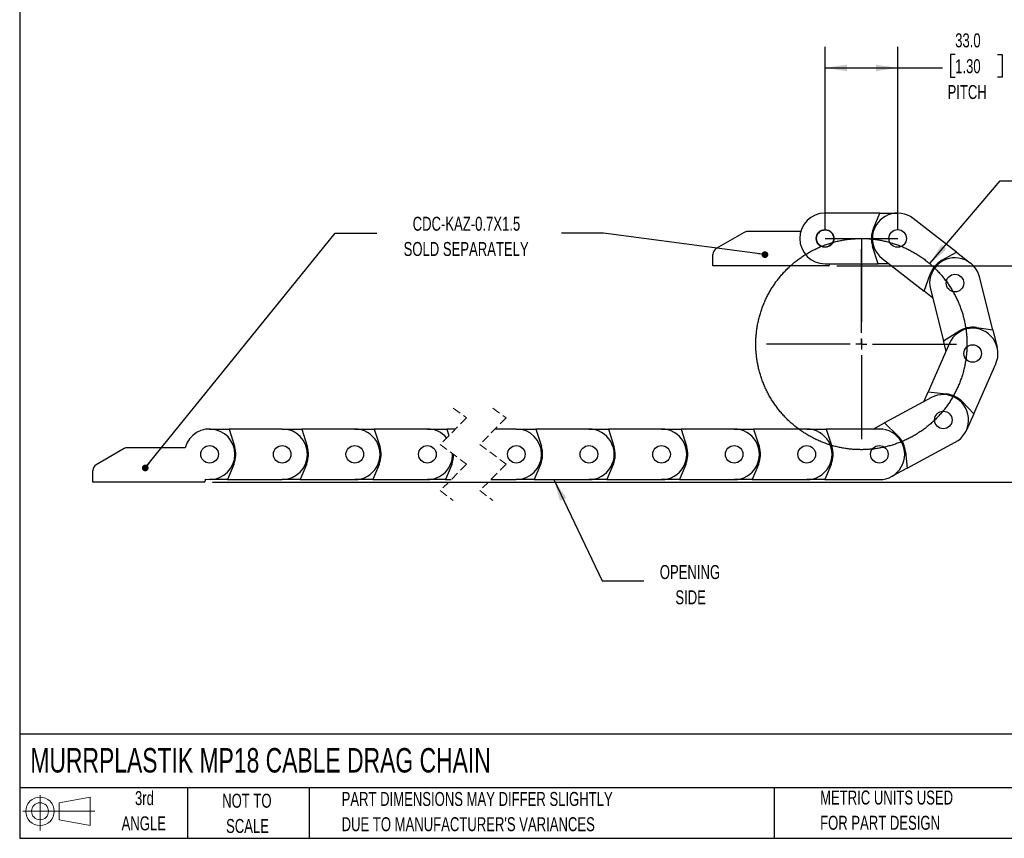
# Model space of a CAD drawing. Header units: millimetres. Extents: x 19 to 819, y 19 to 629.
# Tile 1 of 9: x 19 to 467, y 19 to 391. Entities that reach past the tile are written whole.
import ezdxf

# ---------------------------------------------------------------- set-up
doc = ezdxf.new("R2010")
doc.units = ezdxf.units.MM
doc.header["$LTSCALE"] = 3
doc.linetypes.add('CENTERX2', pattern=[20.32, 12.7, -2.54, 2.54, -2.54])
doc.linetypes.add('HIDDEN', pattern=[1.905, 1.27, -0.635])
doc.layers.add('CENTER', color=40, linetype='CENTERX2')
doc.layers.add('SLD-DEFPOINTS', color=7, linetype='Continuous')
doc.layers.add('DIMENSIONS', color=140, linetype='Continuous', lineweight=25)
doc.layers.add('TEXT', color=140, linetype='Continuous', lineweight=25)
doc.styles.add('SLDTEXTSTYLE0', font='TXT', dxfattribs={"width": 0.7})
doc.dimstyles.new('SLDDIMSTYLE0', dxfattribs={"dimtxt": 6.474023, "dimasz": 9.906, "dimexe": 0, "dimexo": 0.0625, "dimgap": 1.618506, "dimtad": 0, "dimtih": 1, "dimtoh": 1, "dimrnd": 1e-09, "dimzin": 4, "dimdsep": 46, "dimtxsty": 'SLDTEXTSTYLE0', "dimsah": 1, "dimcen": 0.09, "dimadec": 0, "dimazin": 1, "dimtfac": 1, "dimtofl": 0, "dimtmove": 0, "dimatfit": 3, "dimfxl": 0, "dimfrac": 2, "dimtolj": 1, "dimtzin": 12, "dimarcsym": 0})
doc.dimstyles.new('SLDDIMSTYLE1', dxfattribs={"dimtxt": 6.474023, "dimasz": 9.906, "dimexe": 0, "dimexo": 0.0625, "dimgap": 1.618506, "dimtad": 0, "dimtih": 1, "dimtoh": 1, "dimrnd": 1e-09, "dimzin": 4, "dimdsep": 46, "dimtxsty": 'SLDTEXTSTYLE0', "dimsah": 1, "dimcen": 0, "dimadec": 0, "dimazin": 1, "dimtfac": 1, "dimtofl": 0, "dimtmove": 0, "dimatfit": 3, "dimfxl": 0, "dimfrac": 2, "dimtolj": 1, "dimtzin": 12, "dimarcsym": 0})
doc.dimstyles.new('SLDDIMSTYLE2', dxfattribs={"dimtxt": 0.18, "dimasz": 9.906, "dimexe": 0, "dimexo": 0.0625, "dimgap": 0, "dimtad": 0, "dimtih": 1, "dimtoh": 1, "dimdec": 0, "dimrnd": 1e-09, "dimzin": 0, "dimdsep": 46, "dimtxsty": 'Standard', "dimsah": 1, "dimcen": 0.09, "dimadec": 0, "dimazin": 0, "dimtfac": 9.906, "dimtdec": 0, "dimtofl": 0, "dimtmove": 0, "dimatfit": 3, "dimfxl": 0, "dimfrac": 2, "dimtolj": 1, "dimtzin": 0, "dimarcsym": 0})
doc.dimstyles.new('SLDDIMSTYLE3', dxfattribs={"dimtxt": 0.18, "dimasz": 3.048, "dimexe": 0, "dimexo": 0.0625, "dimgap": 0, "dimtad": 0, "dimtih": 1, "dimtoh": 1, "dimdec": 0, "dimrnd": 1e-09, "dimzin": 0, "dimdsep": 46, "dimtxsty": 'Standard', "dimblk1": 'DOT', "dimblk2": 'DOT', "dimsah": 1, "dimcen": 0.09, "dimadec": 0, "dimazin": 0, "dimtfac": 3.048, "dimtdec": 0, "dimtofl": 0, "dimtmove": 0, "dimatfit": 3, "dimldrblk": 'DOT', "dimfxl": 0, "dimfrac": 2, "dimtolj": 1, "dimtzin": 0, "dimarcsym": 0})

# ---------------------------------------------------------------- blocks, each defined once
blk = doc.blocks.new('Block11')
at = {"color": 7, "linetype": 'Continuous', "lineweight": 18}
for p, q in [((7.77, 15.93), (7.77, 0)), ((16.44, 12.5), (30.53, 15.1)), ((30.53, 15.1), (30.53, 2.19)), ((16.44, 4.79), (16.44, 12.5)), ((0, 8.65), (32.62, 8.65)), ((16.44, 4.79), (30.53, 2.19))]:
    blk.add_line(p, q, dxfattribs=at)
for radius in [6.45, 3.86]:
    blk.add_circle((7.77, 8.65), radius, dxfattribs=at)
blk = doc.blocks.new('Block12')
at = {"layer": 'SLD-DEFPOINTS'}
blk.add_blockref('Block11', (0, 0), dxfattribs=at)
blk = doc.blocks.new('SW_BROKEN_VIEW_0')
at = {"color": 0, "linetype": 'CENTERX2'}
for p, q in [((0, 0), (33, 0)), ((16.5, 0), (16.5, -48))]:
    blk.add_line(p, q, dxfattribs=at)
at = {"color": 0}
blk.add_open_spline([(62.4, -33.97), (61.76, -32), (61.03, -30.07), (60.21, -28.17), (59.32, -26.31), (58.35, -24.49), (57.3, -22.71), (56.17, -20.98), (54.97, -19.3), (53.7, -17.67), (52.36, -16.1), (50.96, -14.58), (49.49, -13.13), (47.96, -11.74), (46.37, -10.42), (44.72, -9.17), (43.03, -8), (41.28, -6.89), (39.49, -5.86), (37.66, -4.91), (35.78, -4.04), (33.87, -3.25), (31.93, -2.55), (29.96, -1.93), (27.97, -1.39), (25.95, -0.94), (23.92, -0.58), (21.87, -0.3), (19.81, -0.11), (17.75, -0.02), (15.69, -0.01), (13.62, -0.09), (11.56, -0.25), (9.51, -0.51), (7.48, -0.86), (5.46, -1.29), (3.46, -1.81), (1.48, -2.41), (-0.47, -3.1), (-2.38, -3.87), (-4.26, -4.72), (-6.11, -5.66), (-7.91, -6.67), (-9.66, -7.76), (-11.37, -8.92), (-13.02, -10.15), (-14.63, -11.46), (-16.17, -12.83), (-17.65, -14.27), (-19.07, -15.77), (-20.42, -17.33), (-21.71, -18.95), (-22.92, -20.62), (-24.07, -22.34), (-25.13, -24.11), (-26.12, -25.92), (-27.03, -27.78), (-27.86, -29.67), (-28.61, -31.59), (-29.27, -33.55), (-29.85, -35.53), (-30.35, -37.54), (-30.75, -39.56), (-31.07, -41.6), (-31.3, -43.66), (-31.45, -45.72), (-31.5, -47.78), (-31.46, -49.85), (-31.34, -51.91), (-31.13, -53.96), (-30.83, -56.01), (-30.44, -58.04), (-29.96, -60.05), (-29.4, -62.03), (-28.76, -64), (-28.03, -65.93), (-27.21, -67.83), (-26.32, -69.69), (-25.35, -71.51), (-24.3, -73.29), (-23.17, -75.02), (-21.97, -76.7), (-20.7, -78.33), (-19.36, -79.9), (-17.96, -81.42), (-16.49, -82.87), (-14.96, -84.26), (-13.37, -85.58), (-11.72, -86.83), (-10.03, -88), (-8.28, -89.11), (-6.49, -90.14), (-4.66, -91.09), (-2.78, -91.96), (-0.87, -92.75), (1.07, -93.45), (3.04, -94.07), (5.03, -94.61), (7.05, -95.06), (9.08, -95.42), (11.13, -95.7), (13.19, -95.89), (15.25, -95.98), (17.31, -95.99), (19.38, -95.91), (21.44, -95.75), (23.49, -95.49), (25.52, -95.14), (27.54, -94.71), (29.54, -94.19), (31.52, -93.59), (33.47, -92.9), (35.38, -92.13), (37.26, -91.28), (39.11, -90.34), (40.91, -89.33), (42.66, -88.24), (44.37, -87.08), (46.02, -85.85), (47.63, -84.54), (49.17, -83.17), (50.65, -81.73), (52.07, -80.23), (53.42, -78.67), (54.71, -77.05), (55.92, -75.38), (57.07, -73.66), (58.13, -71.89), (59.12, -70.08), (60.03, -68.22), (60.86, -66.33), (61.61, -64.41), (62.27, -62.45), (62.85, -60.47), (63.35, -58.46), (63.75, -56.44), (64.07, -54.4), (64.3, -52.34), (64.45, -50.28), (64.5, -48.22), (64.46, -46.15), (64.34, -44.09), (64.13, -42.04), (63.83, -39.99), (63.44, -37.96), (62.96, -35.95), (62.4, -33.97), (62.6, -34.63), (62.4, -33.97)], degree=3, knots=[0, 0, 0, 0, 0.006849, 0.013698, 0.020548, 0.027397, 0.034246, 0.041096, 0.047945, 0.054794, 0.061644, 0.068493, 0.075342, 0.082192, 0.089041, 0.09589, 0.10274, 0.109589, 0.116438, 0.123287, 0.130137, 0.136986, 0.143835, 0.150685, 0.157534, 0.164383, 0.171233, 0.178082, 0.184931, 0.191781, 0.19863, 0.205479, 0.212329, 0.219178, 0.226027, 0.232877, 0.239726, 0.246575, 0.253425, 0.260274, 0.267123, 0.273972, 0.280822, 0.287671, 0.29452, 0.30137, 0.308219, 0.315068, 0.321918, 0.328767, 0.335616, 0.342466, 0.349315, 0.356164, 0.363014, 0.369863, 0.376712, 0.383562, 0.390411, 0.39726, 0.404109, 0.410959, 0.417808, 0.424657, 0.431507, 0.438356, 0.445205, 0.452055, 0.458904, 0.465753, 0.472603, 0.479452, 0.486301, 0.493151, 0.5, 0.506849, 0.513699, 0.520548, 0.527397, 0.534247, 0.541096, 0.547945, 0.554794, 0.561644, 0.568493, 0.575342, 0.582192, 0.589041, 0.59589, 0.60274, 0.609589, 0.616438, 0.623288, 0.630137, 0.636986, 0.643836, 0.650685, 0.657534, 0.664383, 0.671233, 0.678082, 0.684931, 0.691781, 0.69863, 0.705479, 0.712329, 0.719178, 0.726027, 0.732877, 0.739726, 0.746575, 0.753425, 0.760274, 0.767123, 0.773973, 0.780822, 0.787671, 0.794521, 0.80137, 0.808219, 0.815068, 0.821918, 0.828767, 0.835616, 0.842466, 0.849315, 0.856164, 0.863014, 0.869863, 0.876712, 0.883562, 0.890411, 0.89726, 0.90411, 0.910959, 0.917808, 0.924658, 0.931507, 0.938356, 0.945205, 0.952055, 0.958904, 0.965753, 0.972603, 0.979452, 0.986301, 0.993151, 1, 1, 1, 1], dxfattribs=at)
blk = doc.blocks.new('_D')
at = {"layer": 'DIMENSIONS'}
for p, q in [((385.08, 295.44), (385.08, 378.65)), ((418.08, 295.44), (418.08, 378.65)), ((444.2, 375.19), (442.03, 375.19)), ((442.03, 375.19), (442.03, 364.9)), ((463.44, 375.19), (465.62, 375.19)), ((465.62, 375.19), (465.62, 364.9)), ((385.08, 369.13), (418.08, 369.13)), ((418.08, 369.13), (438.41, 369.13)), ((442.03, 364.9), (444.2, 364.9)), ((465.62, 364.9), (463.44, 364.9))]:
    blk.add_line(p, q, dxfattribs=at)
for points in [[(385.08, 369.13), (394.98, 367.61), (394.98, 370.65)], [(418.08, 369.13), (408.17, 370.65), (408.17, 367.61)]]:
    blk.add_solid(points, dxfattribs=at)
at = {"layer": 'DIMENSIONS', "char_height": 6.35, "attachment_point": 1, "style": 'SLDTEXTSTYLE0'}
for s, insert in [('33.0', (444.2, 384.82)), ('1.30', (444.2, 373.08)), ('PITCH', (440.73, 361.34))]:
    blk.add_mtext(s, dxfattribs=dict(at, insert=insert))
blk = doc.blocks.new('_D_1')
at = {"layer": 'DIMENSIONS'}
for p, q in [((506.9, 327.22), (504.72, 327.22)), ((504.72, 327.22), (504.72, 316.93)), ((526.13, 327.22), (528.31, 327.22)), ((528.31, 327.22), (528.31, 316.93)), ((432.68, 280.19), (464.7, 317.82)), ((464.7, 317.82), (481.37, 317.82)), ((504.72, 316.93), (506.9, 316.93)), ((528.31, 316.93), (526.13, 316.93))]:
    blk.add_line(p, q, dxfattribs=at)
blk.add_solid([(432.68, 280.19), (440.26, 286.74), (437.94, 288.72)], dxfattribs=at)
at = {"layer": 'DIMENSIONS', "char_height": 6.35, "attachment_point": 1, "style": 'SLDTEXTSTYLE0'}
for s, insert in [('R48.0', (503.95, 336.86)), ('1.89', (506.9, 325.12)), ('BEND RADIUS', (486.14, 313.38))]:
    blk.add_mtext(s, dxfattribs=dict(at, insert=insert))
blk = doc.blocks.new('_D_2')
at = {"layer": 'DIMENSIONS'}
for p, q in [((390.39, 279.13), (503.56, 279.13)), ((494.03, 279.13), (494.03, 237.61)), ((484.42, 225.87), (482.24, 225.87)), ((482.24, 225.87), (482.24, 215.58)), ((503.65, 225.87), (505.83, 225.87)), ((505.83, 225.87), (505.83, 215.58)), ((482.24, 215.58), (484.42, 215.58)), ((505.83, 215.58), (503.65, 215.58)), ((494.03, 180.93), (494.03, 214.13)), ((106.65, 180.93), (503.56, 180.93))]:
    blk.add_line(p, q, dxfattribs=at)
for points in [[(494.03, 279.13), (492.51, 269.22), (495.56, 269.22)], [(494.03, 180.93), (495.56, 190.84), (492.51, 190.84)]]:
    blk.add_solid(points, dxfattribs=at)
at = {"layer": 'DIMENSIONS', "char_height": 6.35, "attachment_point": 1, "style": 'SLDTEXTSTYLE0'}
for s, insert in [('96.0', (484.42, 235.51)), ('3.78', (484.42, 223.77))]:
    blk.add_mtext(s, dxfattribs=dict(at, insert=insert))
blk = doc.blocks.new('_Dot')
at = {"color": 0, "linetype": 'ByBlock', "lineweight": -2}
blk.add_line((-0.5, 0), (-1, 0), dxfattribs=at)
at = {"color": 0, "linetype": 'ByBlock', "const_width": 0.5}
blk.add_lwpolyline([(-0.25, 0, 1), (0.25, 0, 1)], format="xyb", close=True, dxfattribs=at)
blk = doc.blocks.new('SW_CENTERMARKSYMBOL_0')
at = {"layer": 'CENTER', "color": 0}
for p, q in [((0, 5.08), (0, 50.54)), ((-5.08, 0), (-50.54, 0)), ((0, 0), (-2.54, 0)), ((0, 0), (0, 2.54)), ((0, 0), (0, -2.54)), ((0, 0), (2.54, 0)), ((5.08, 0), (50.54, 0)), ((0, -5.08), (0, -50.54))]:
    blk.add_line(p, q, dxfattribs=at)

msp = doc.modelspace()

# ---------------------------------------------------------------- linework, layer by layer
for p, q in [((409.904, 303.129), (385.075, 303.129)), ((407.035, 296.202), (409.904, 303.129)), ((409.904, 303.129), (418.075, 303.129)), ((444.727, 285.433), (425.146, 300.699)), ((348.31, 294.348), (335.575, 286.995)), ((374.007, 294.75), (349.81, 294.75)), ((409.217, 280.129), (406.697, 287.976)), ((334.075, 279.129), (334.075, 284.397)), ((411.004, 282.56), (430.043, 267.716)), ((438.205, 281.734), (444.727, 285.433)), ((444.727, 285.433), (451.171, 280.409)), ((386.575, 279.129), (334.075, 279.129)), ((385.075, 280.129), (409.217, 280.129)), ((387.075, 279.629), (387.075, 280.129)), ((414.122, 280.129), (409.217, 280.129)), ((430.043, 267.716), (432.881, 275.454)), ((461.309, 250.065), (455.253, 274.144)), ((432.948, 268.534), (438.837, 245.122)), ((433.912, 264.7), (430.043, 267.716)), ((453.892, 251.158), (461.309, 250.065)), ((438.837, 245.122), (445.832, 249.479)), ((461.309, 250.065), (463.303, 242.141)), ((441.63, 243.981), (431.879, 221.896)), ((440.033, 240.365), (438.837, 245.122)), ((452.642, 211.978), (462.67, 234.691)), ((433.38, 219.279), (412.112, 207.857)), ((429.898, 217.409), (431.879, 221.896)), ((431.879, 221.896), (440.075, 221.032)), ((447.464, 217.4), (452.642, 211.978)), ((452.642, 211.978), (449.341, 204.503)), ((406.856, 205.035), (412.112, 207.857)), ((412.112, 207.857), (418.044, 202.136)), ((105.342, 205.035), (114.2, 205.035)), ((114.2, 205.035), (116.72, 197.188)), ((138.342, 205.035), (114.2, 205.035)), ((138.342, 205.035), (147.2, 205.035)), ((147.2, 205.035), (149.72, 197.188)), ((171.342, 205.035), (147.2, 205.035)), ((171.342, 205.035), (180.2, 205.035)), ((204.342, 205.035), (180.2, 205.035)), ((180.2, 205.035), (182.72, 197.188)), ((204.342, 205.035), (213.2, 205.035)), ((217.109, 205.035), (213.2, 205.035)), ((213.2, 205.035), (214.15, 202.076)), ((244.748, 205.035), (235.109, 205.035)), ((244.748, 205.035), (253.607, 205.035)), ((253.607, 205.035), (256.126, 197.188)), ((277.748, 205.035), (253.607, 205.035)), ((277.748, 205.035), (286.607, 205.035)), ((286.607, 205.035), (289.126, 197.188)), ((310.748, 205.035), (286.607, 205.035)), ((310.748, 205.035), (319.607, 205.035)), ((319.607, 205.035), (322.126, 197.188)), ((343.748, 205.035), (319.607, 205.035)), ((343.748, 205.035), (352.607, 205.035)), ((352.607, 205.035), (355.126, 197.188)), ((376.748, 205.035), (352.607, 205.035)), ((376.748, 205.035), (385.607, 205.035)), ((385.607, 205.035), (388.126, 197.188)), ((409.748, 205.035), (385.607, 205.035)), ((422.388, 187.269), (444.262, 199.016)), ((66.544, 196.135), (53.842, 188.801)), ((94.24, 196.536), (68.044, 196.536)), ((421.638, 194.729), (422.388, 187.269)), ((116.382, 188.962), (113.513, 182.035)), ((149.382, 188.962), (146.513, 182.035)), ((182.382, 188.962), (179.513, 182.035)), ((215.382, 188.962), (212.513, 182.035)), ((255.789, 188.962), (252.919, 182.035)), ((288.789, 188.962), (285.919, 182.035)), ((321.789, 188.962), (318.919, 182.035)), ((354.789, 188.962), (351.919, 182.035)), ((387.789, 188.962), (384.919, 182.035)), ((52.342, 180.935), (52.342, 186.203)), ((422.388, 187.269), (415.189, 183.403)), ((102.842, 180.935), (52.342, 180.935)), ((103.342, 182.21), (103.342, 181.435)), ((113.513, 182.035), (105.342, 182.035)), ((113.513, 182.035), (138.342, 182.035)), ((146.513, 182.035), (138.342, 182.035)), ((146.513, 182.035), (171.342, 182.035)), ((179.513, 182.035), (171.342, 182.035)), ((179.513, 182.035), (204.342, 182.035)), ((212.513, 182.035), (204.342, 182.035)), ((212.513, 182.035), (215.134, 182.035)), ((233.134, 182.035), (244.748, 182.035)), ((252.919, 182.035), (244.748, 182.035)), ((252.919, 182.035), (277.748, 182.035)), ((285.919, 182.035), (277.748, 182.035)), ((285.919, 182.035), (310.748, 182.035)), ((318.919, 182.035), (310.748, 182.035)), ((318.919, 182.035), (343.748, 182.035)), ((351.919, 182.035), (343.748, 182.035)), ((351.919, 182.035), (376.748, 182.035)), ((384.919, 182.035), (376.748, 182.035)), ((384.919, 182.035), (409.748, 182.035))]:
    msp.add_line(p, q)
at = {"color": 7, "linetype": 'HIDDEN', "lineweight": 18}
for p, q in [((216.122, 214.56), (222.122, 210.047)), ((234.122, 214.56), (240.122, 210.047)), ((222.122, 210.047), (210.122, 198.047)), ((240.122, 210.047), (228.122, 198.047)), ((210.122, 198.047), (222.122, 189.022)), ((228.122, 198.047), (240.122, 189.022)), ((222.122, 189.022), (210.122, 177.022)), ((240.122, 189.022), (228.122, 177.022)), ((210.122, 177.022), (216.122, 172.51)), ((228.122, 177.022), (234.122, 172.51))]:
    msp.add_line(p, q, dxfattribs=at)
for centre, radius in [((385.075, 291.629), 4), ((385.075, 291.629), 3.9), ((418.075, 291.629), 4), ((444.1, 271.339), 4), ((444.1, 271.339), 4), ((452.15, 239.336), 4), ((438.821, 209.148), 4), ((438.821, 209.148), 4), ((105.342, 193.535), 4), ((138.342, 193.535), 4), ((171.342, 193.535), 4), ((204.342, 193.535), 4), ((244.748, 193.535), 4), ((277.748, 193.535), 4), ((310.748, 193.535), 4), ((343.748, 193.535), 4), ((376.748, 193.535), 4), ((409.748, 193.535), 4)]:
    msp.add_circle(centre, radius)
for centre, radius, start, end in [((385.075, 291.629), 11.5, 90.00014, 269.99986), ((418.075, 291.629), 11.5, 52.0591, 232.0592), ((418.075, 291.629), 11.95, 157.50026, 197.79953), ((349.81, 291.75), 3, 89.99971, 119.99993), ((337.075, 284.397), 3, 120.00085, 179.99882), ((444.1, 271.339), 11.5, 14.11836, 194.1184), ((386.575, 279.629), 0.5, 270.00079, 0.00006), ((444.1, 271.339), 11.95, 119.55909, 159.85905), ((452.15, 239.336), 11.5, 336.17754, 156.17757), ((452.15, 239.336), 11.95, 81.61837, 121.91832), ((438.821, 209.148), 11.5, 298.23668, 118.23679), ((438.821, 209.147), 11.95, 43.67769, 83.97741), ((105.342, 193.535), 11.5, 259.98447, 164.86925), ((138.342, 193.535), 11.5, 270.00014, 89.99986), ((171.342, 193.535), 11.5, 269.99999, 90.00001), ((204.431, 193.849), 11.187, 39.58879, 90.45736), ((244.748, 193.535), 11.5, 270.00006, 89.99994), ((277.748, 193.535), 11.5, 269.99999, 90.00001), ((310.748, 193.535), 11.5, 269.99999, 90.00001), ((343.748, 193.535), 11.5, 269.99999, 90.00001), ((376.748, 193.535), 11.5, 269.99999, 90.00001), ((409.748, 193.535), 11.5, 269.99999, 90.00001), ((409.748, 193.535), 11.95, 5.73671, 46.03666), ((105.342, 193.535), 11.95, 337.49946, 17.80033), ((138.342, 193.535), 11.95, 337.50007, 17.80014), ((171.342, 193.535), 11.95, 337.50007, 17.80014), ((244.748, 193.535), 11.95, 337.49946, 17.80033), ((277.748, 193.535), 11.95, 337.50007, 17.80014), ((310.748, 193.535), 11.95, 337.50007, 17.80014), ((343.748, 193.535), 11.95, 337.50026, 17.79953), ((376.748, 193.535), 11.95, 337.49946, 17.80033), ((68.044, 193.536), 3, 90.00012, 119.99979), ((204.37, 193.462), 11.427, 269.85859, 1.60573), ((204.776, 193.419), 11.504, 337.20536, 359.98249), ((55.342, 186.203), 3, 120.00072, 179.99895), ((102.842, 181.435), 0.5, 270.00152, 359.99933)]:
    msp.add_arc(centre, radius, start, end)
at = {"layer": 'TEXT'}
for p, q in [((19.05, 628.65), (19.05, 19.05)), ((819.15, 66.378), (19.05, 66.378)), ((819.15, 41.91), (19.05, 41.91)), ((95.25, 41.91), (95.25, 19.05)), ((150.635, 41.91), (150.635, 19.05)), ((361.939, 41.91), (361.939, 19.05)), ((19.05, 19.05), (819.15, 19.05))]:
    msp.add_line(p, q, dxfattribs=at)

# ---------------------------------------------------------------- block references
at = {"color": 7, "linetype": 'Continuous'}
msp.add_blockref('SW_BROKEN_VIEW_0', (385.075, 291.629), dxfattribs=at)
at = {"layer": 'CENTER'}
msp.add_blockref('SW_CENTERMARKSYMBOL_0', (401.575, 243.629), dxfattribs=at)
at = {"layer": 'SLD-DEFPOINTS'}
msp.add_blockref('Block12', (20.514, 22.662), dxfattribs=at)

# ---------------------------------------------------------------- texts
at = {"layer": 'TEXT', "style": 'SLDTEXTSTYLE0'}
for s, insert, char_height, attachment_point in [('CDC-KAZ-0.7X1.5', (222.091, 301.482), 6.35, 2), ('SOLD SEPARATELY', (221.942, 290.016), 6.35, 2), ('OPENING', (323.667, 143.202), 6.35, 2), ('SIDE', (323.987, 131.735), 6.35, 2), ('MURRPLASTIK MP18 CABLE DRAG CHAIN', (23.897, 60.056), 11.1125, 1), ('3rd', (75.74, 40.48), 6.35, 2), ('METRIC UNITS USED', (382.813, 40.748), 6.35, 1), ('NOT TO', (122.305, 39.296), 6.35, 2), ('PART DIMENSIONS MAY DIFFER SLIGHTLY', (165.358, 40.102), 6.35, 1), ('ANGLE', (75.447, 29.013), 6.35, 2), ('SCALE', (122.594, 27.829), 6.35, 2), ("DUE TO MANUFACTURER'S VARIANCES", (165.358, 28.636), 6.35, 1), ('FOR PART DESIGN', (382.813, 29.281), 6.35, 1)]:
    msp.add_mtext(s, dxfattribs=dict(at, insert=insert, char_height=char_height, attachment_point=attachment_point))

# ---------------------------------------------------------------- dimensions: what is measured, and where the dimension line sits
at = {"layer": 'DIMENSIONS'}
dim = msp.add_linear_dim(base=(418.075, 369.129), p1=(385.075, 291.629), p2=(418.075, 291.629), text='<>\\PPITCH', dimstyle='SLDDIMSTYLE0', dxfattribs=at)
dim.commit()
dim.dimension.update_dxf_attribs({"geometry": '_D', "text_midpoint": (453.822, 369.129), "dimtype": 160})
dim = msp.add_radius_dim(center=(401.575, 243.629), mpoint=(432.681, 280.186), text='<>\\PBEND RADIUS', dimstyle='SLDDIMSTYLE1', dxfattribs=at)
dim.commit()
dim.dimension.update_dxf_attribs({"geometry": '_D_1', "text_midpoint": (516.516, 321.167), "dimtype": 164})
dim = msp.add_linear_dim(base=(494.035, 180.935), p1=(386.575, 279.129), p2=(102.842, 180.935), angle=90, dimstyle='SLDDIMSTYLE0', dxfattribs=at)
dim.commit()
dim.dimension.update_dxf_attribs({"geometry": '_D_2', "text_midpoint": (494.035, 225.872), "dimtype": 160})

# ---------------------------------------------------------------- leaders
at = {"layer": 'TEXT'}
for points, dimstyle in [([(76.113, 187.343), (162.356, 294.067), (181.406, 294.067)], 'SLDDIMSTYLE3'), ([(357.747, 284.272), (284.325, 294.067), (265.275, 294.067)], 'SLDDIMSTYLE3'), ([(261.794, 182.035), (283.708, 136.103), (302.758, 136.103)], 'SLDDIMSTYLE2')]:
    msp.add_leader(points, dimstyle=dimstyle, dxfattribs=at)

doc.saveas('drawing.dxf')
